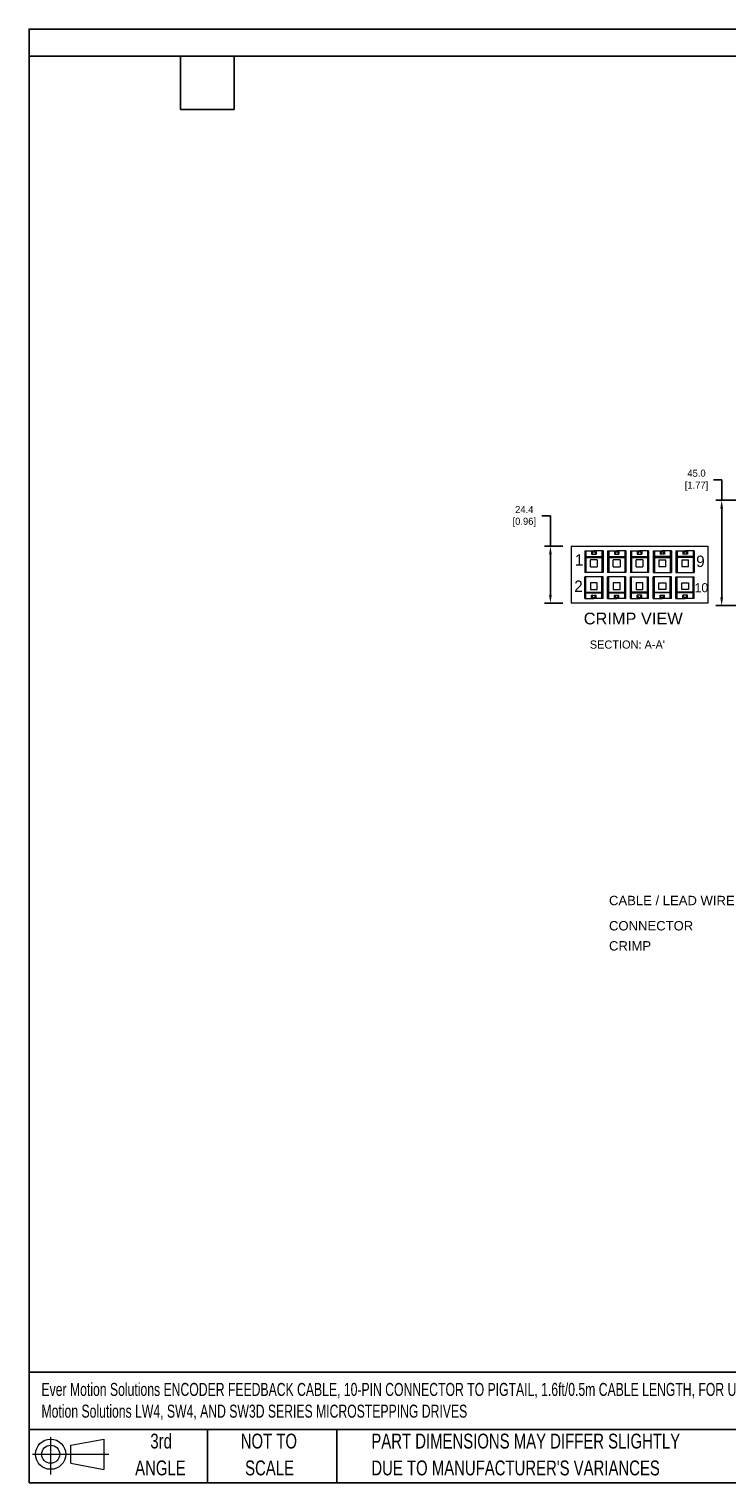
# Model space of a CAD drawing. Header units: inches. Extents: x 0 to 814, y 0 to 621.
# Tile 1 of 2: x 0 to 298, y 0 to 621. Entities that reach past the tile are written whole.
import ezdxf

# ---------------------------------------------------------------- set-up
doc = ezdxf.new("R2010")
doc.units = ezdxf.units.IN
doc.header["$LTSCALE"] = 10
doc.header["$MEASUREMENT"] = 0
doc.layers.add('DIMENSIONS', color=140, linetype='Continuous')
doc.layers.add('TEXT', color=140, linetype='Continuous')
doc.styles.add('SLDTEXTSTYLE0', font='TXT', dxfattribs={"width": 0.75})
doc.dimstyles.get("Standard").update_dxf_attribs({"dimtxt": 6, "dimasz": 6.5, "dimexe": 2.5, "dimexo": 3.5, "dimgap": 1.25, "dimtad": 0, "dimtih": 1, "dimtoh": 1, "dimdec": 1, "dimzin": 0, "dimdsep": 46, "dimtxsty": 'Standard', "dimcen": 0, "dimadec": 0, "dimazin": 0, "dimtfac": 1, "dimtdec": 1, "dimtofl": 0, "dimtmove": 0, "dimatfit": 3, "dimfxl": 0, "dimtolj": 1, "dimtzin": 0, "dimarcsym": 0})

# ---------------------------------------------------------------- blocks, each defined once
blk = doc.blocks.new('Block11')
at = {"color": 7, "linetype": 'Continuous', "lineweight": 18}
for p, q in [((7.77, 15.93), (7.77, 0)), ((16.44, 12.5), (30.53, 15.1)), ((16.44, 4.79), (16.44, 12.5)), ((30.53, 15.1), (30.53, 2.19)), ((0, 8.65), (32.62, 8.65)), ((16.44, 4.79), (30.53, 2.19))]:
    blk.add_line(p, q, dxfattribs=at)
for radius in [6.45, 3.86]:
    blk.add_circle((7.77, 8.65), radius, dxfattribs=at)
blk = doc.blocks.new('Block12')
at = {"color": 7, "linetype": 'Continuous'}
blk.add_blockref('Block11', (0, 0), dxfattribs=at)
blk = doc.blocks.new('SW_NOTE_0_3')
at = {"layer": 'TEXT', "color": 0, "char_height": 6.35, "attachment_point": 1, "style": 'SLDTEXTSTYLE0'}
for s, insert in [('PART DIMENSIONS MAY DIFFER SLIGHTLY', (0, 8.19)), ("DUE TO MANUFACTURER'S VARIANCES", (0, -3.28))]:
    blk.add_mtext(s, dxfattribs=dict(at, insert=insert))
blk = doc.blocks.new('SW_NOTE_0_4')
at = {"layer": 'TEXT', "color": 0, "char_height": 6.35, "attachment_point": 2, "style": 'SLDTEXTSTYLE0'}
for s, insert in [('NOT TO', (15.78, 8.19)), ('SCALE', (16.06, -3.28))]:
    blk.add_mtext(s, dxfattribs=dict(at, insert=insert))
blk = doc.blocks.new('SW_NOTE_0_5')
at = {"layer": 'TEXT', "color": 0, "char_height": 6.35, "attachment_point": 2, "style": 'SLDTEXTSTYLE0'}
for s, insert in [('3rd', (6.95, 8.19)), ('ANGLE', (6.65, -3.28))]:
    blk.add_mtext(s, dxfattribs=dict(at, insert=insert))
blk = doc.blocks.new('*D33')
at = {"color": 0, "lineweight": -2}
for p, q in [((292.54, 428.62), (296.04, 428.62)), ((296.04, 428.62), (296.04, 419.83)), ((302.44, 419.83), (293.54, 419.83)), ((296.04, 416.33), (296.04, 378.33)), ((303.94, 374.83), (293.54, 374.83))]:
    blk.add_line(p, q, dxfattribs=at)
at = {"color": 0}
for points in [[(295.45, 416.33), (296.62, 416.33), (296.04, 419.83)], [(295.45, 378.33), (296.62, 378.33), (296.04, 374.83)]]:
    blk.add_solid(points, dxfattribs=at)
at = {"layer": 'DEFPOINTS', "color": 0}
for p in [(305.94, 419.83), (296.04, 374.83), (307.44, 374.83)]:
    blk.add_point(p, dxfattribs=at)
at = {"color": 0, "lineweight": 15, "char_height": 3, "attachment_point": 5}
for s, insert in [('\\A1;45.0', (285.29, 431.37)), ('\\A1;[1.77]', (285.29, 425.87))]:
    blk.add_mtext(s, dxfattribs=dict(at, insert=insert))
blk = doc.blocks.new('*D37')
at = {"color": 0, "lineweight": -2}
for p, q in [((219.18, 413.17), (222.85, 413.17)), ((222.85, 413.17), (222.85, 400.24)), ((228.17, 400.24), (220.35, 400.24)), ((222.85, 396.74), (222.85, 379.36)), ((228.17, 375.86), (220.35, 375.86))]:
    blk.add_line(p, q, dxfattribs=at)
at = {"color": 0}
for points in [[(222.27, 396.74), (223.43, 396.74), (222.85, 400.24)], [(222.27, 379.36), (223.43, 379.36), (222.85, 375.86)]]:
    blk.add_solid(points, dxfattribs=at)
at = {"layer": 'DEFPOINTS', "color": 0}
for p in [(231.67, 400.24), (222.85, 375.86), (231.67, 375.86)]:
    blk.add_point(p, dxfattribs=at)
at = {"color": 0, "lineweight": 15, "char_height": 3, "attachment_point": 5}
for s, insert in [('\\A1;24.4', (211.68, 415.92)), ('\\A1;[0.96]', (211.68, 410.42))]:
    blk.add_mtext(s, dxfattribs=dict(at, insert=insert))

msp = doc.modelspace()

# ---------------------------------------------------------------- linework, layer by layer
at = {"lineweight": 15}
for p, q in [((231.67, 400.24), (290.17, 400.24)), ((231.67, 400.24), (231.67, 375.86)), ((237.52, 398.29), (237.52, 389.03)), ((237.52, 398.29), (241.42, 398.29)), ((237.52, 398.04), (238.01, 398.04)), ((238.01, 398.29), (238.01, 395.85)), ((241.42, 398.29), (240.44, 396.83)), ((240.44, 398.29), (240.44, 396.83)), ((245.32, 398.29), (241.42, 398.29)), ((241.42, 398.29), (242.39, 396.83)), ((242.39, 398.29), (242.39, 396.83)), ((244.83, 398.29), (244.83, 395.85)), ((244.83, 398.04), (245.32, 398.04)), ((245.32, 398.29), (245.32, 389.03)), ((247.27, 398.29), (247.27, 389.03)), ((247.27, 398.29), (251.17, 398.29)), ((247.27, 398.04), (247.76, 398.04)), ((247.76, 398.29), (247.76, 395.85)), ((250.19, 398.29), (250.19, 396.83)), ((251.17, 398.29), (250.19, 396.83)), ((251.17, 398.29), (252.14, 396.83)), ((255.07, 398.29), (251.17, 398.29)), ((252.14, 398.29), (252.14, 396.83)), ((254.58, 398.29), (254.58, 395.85)), ((254.58, 398.04), (255.07, 398.04)), ((255.07, 398.29), (255.07, 389.03)), ((257.02, 398.29), (257.02, 389.03)), ((257.02, 398.29), (260.92, 398.29)), ((257.02, 398.04), (257.51, 398.04)), ((257.51, 398.29), (257.51, 395.85)), ((260.92, 398.29), (259.94, 396.83)), ((259.94, 398.29), (259.94, 396.83)), ((260.92, 398.29), (261.89, 396.83)), ((264.82, 398.29), (260.92, 398.29)), ((261.89, 398.29), (261.89, 396.83)), ((264.33, 398.29), (264.33, 395.85)), ((264.33, 398.04), (264.82, 398.04)), ((264.82, 398.29), (264.82, 389.03)), ((266.77, 398.29), (266.77, 389.03)), ((266.77, 398.29), (270.67, 398.29)), ((266.77, 398.04), (267.26, 398.04)), ((267.26, 398.29), (267.26, 395.85)), ((270.67, 398.29), (269.69, 396.83)), ((269.69, 398.29), (269.69, 396.83)), ((270.67, 398.29), (271.64, 396.83)), ((274.57, 398.29), (270.67, 398.29)), ((271.64, 398.29), (271.64, 396.83)), ((274.08, 398.29), (274.08, 395.85)), ((274.08, 398.04), (274.57, 398.04)), ((274.57, 398.29), (274.57, 389.03)), ((276.52, 398.29), (276.52, 389.03)), ((276.52, 398.29), (280.42, 398.29)), ((276.52, 398.04), (277.01, 398.04)), ((277.01, 398.29), (277.01, 395.85)), ((280.42, 398.29), (279.44, 396.83)), ((279.44, 398.29), (279.44, 396.83)), ((280.42, 398.29), (281.39, 396.83)), ((284.32, 398.29), (280.42, 398.29)), ((281.39, 398.29), (281.39, 396.83)), ((283.83, 398.29), (283.83, 395.85)), ((283.83, 398.04), (284.32, 398.04)), ((284.32, 398.29), (284.32, 389.03)), ((290.17, 400.24), (290.17, 375.86)), ((238.01, 395.85), (237.52, 395.85)), ((238.01, 395.85), (244.83, 395.85)), ((238.01, 395.85), (238.01, 389.03)), ((238.01, 395.46), (244.83, 395.46)), ((239.96, 391.46), (239.96, 394.39)), ((242.88, 394.39), (239.96, 394.39)), ((239.96, 391.46), (242.88, 391.46)), ((240.44, 396.83), (242.39, 396.83)), ((242.88, 394.39), (242.88, 391.46)), ((244.83, 395.85), (244.83, 389.03)), ((244.83, 395.85), (245.32, 395.85)), ((247.76, 395.85), (247.27, 395.85)), ((247.76, 395.85), (247.76, 389.03)), ((247.76, 395.85), (254.58, 395.85)), ((247.76, 395.46), (254.58, 395.46)), ((252.63, 394.39), (249.71, 394.39)), ((249.71, 391.46), (249.71, 394.39)), ((249.71, 391.46), (252.63, 391.46)), ((250.19, 396.83), (252.14, 396.83)), ((252.63, 394.39), (252.63, 391.46)), ((254.58, 395.85), (254.58, 389.03)), ((254.58, 395.85), (255.07, 395.85)), ((257.51, 395.85), (257.02, 395.85)), ((257.51, 395.85), (264.33, 395.85)), ((257.51, 395.85), (257.51, 389.03)), ((257.51, 395.46), (264.33, 395.46)), ((262.38, 394.39), (259.46, 394.39)), ((259.46, 391.46), (259.46, 394.39)), ((259.46, 391.46), (262.38, 391.46)), ((259.94, 396.83), (261.89, 396.83)), ((262.38, 394.39), (262.38, 391.46)), ((264.33, 395.85), (264.33, 389.03)), ((264.33, 395.85), (264.82, 395.85)), ((267.26, 395.85), (266.77, 395.85)), ((267.26, 395.85), (267.26, 389.03)), ((274.08, 395.85), (267.26, 395.85)), ((267.26, 395.46), (274.08, 395.46)), ((269.21, 394.39), (269.21, 391.46)), ((269.21, 394.39), (272.13, 394.39)), ((272.13, 391.46), (269.21, 391.46)), ((271.64, 396.83), (269.69, 396.83)), ((272.13, 391.46), (272.13, 394.39)), ((274.08, 395.85), (274.08, 389.03)), ((274.08, 395.85), (274.57, 395.85)), ((277.01, 395.85), (276.52, 395.85)), ((277.01, 395.85), (277.01, 389.03)), ((283.83, 395.85), (277.01, 395.85)), ((283.83, 395.46), (277.01, 395.46)), ((278.96, 394.39), (281.88, 394.39)), ((278.96, 394.39), (278.96, 391.46)), ((281.88, 391.46), (278.96, 391.46)), ((281.39, 396.83), (279.44, 396.83)), ((281.88, 391.46), (281.88, 394.39)), ((283.83, 395.85), (283.83, 389.03)), ((283.83, 395.85), (284.32, 395.85)), ((245.32, 389.03), (237.52, 389.03)), ((245.32, 387.08), (237.52, 387.08)), ((237.52, 377.81), (237.52, 387.08)), ((238.01, 380.25), (238.01, 387.08)), ((244.83, 380.25), (244.83, 387.08)), ((245.32, 377.81), (245.32, 387.08)), ((255.07, 389.03), (247.27, 389.03)), ((247.27, 377.81), (247.27, 387.08)), ((255.07, 387.08), (247.27, 387.08)), ((247.76, 380.25), (247.76, 387.08)), ((254.58, 380.25), (254.58, 387.08)), ((255.07, 377.81), (255.07, 387.08)), ((264.82, 389.03), (257.02, 389.03)), ((257.02, 377.81), (257.02, 387.08)), ((257.02, 387.08), (264.82, 387.08)), ((257.51, 380.25), (257.51, 387.08)), ((264.33, 380.25), (264.33, 387.08)), ((264.82, 377.81), (264.82, 387.08)), ((266.77, 389.03), (274.57, 389.03)), ((266.77, 377.81), (266.77, 387.08)), ((274.57, 387.08), (266.77, 387.08)), ((267.26, 380.25), (267.26, 387.08)), ((274.08, 380.25), (274.08, 387.08)), ((274.57, 377.81), (274.57, 387.08)), ((276.52, 389.03), (284.32, 389.03)), ((276.52, 377.81), (276.52, 387.08)), ((276.52, 387.08), (284.32, 387.08)), ((277.01, 380.25), (277.01, 387.08)), ((283.83, 380.25), (283.83, 387.08)), ((284.32, 377.81), (284.32, 387.08)), ((238.01, 380.25), (237.52, 380.25)), ((238.01, 380.64), (244.83, 380.64)), ((238.01, 380.25), (244.83, 380.25)), ((238.01, 377.81), (238.01, 380.25)), ((239.96, 384.64), (239.96, 381.71)), ((242.88, 384.64), (239.96, 384.64)), ((239.96, 381.71), (242.88, 381.71)), ((240.44, 379.28), (242.39, 379.28)), ((241.42, 377.81), (240.44, 379.28)), ((240.44, 377.81), (240.44, 379.28)), ((241.42, 377.81), (242.39, 379.28)), ((242.39, 377.81), (242.39, 379.28)), ((242.88, 381.71), (242.88, 384.64)), ((244.83, 377.81), (244.83, 380.25)), ((244.83, 380.25), (245.32, 380.25)), ((247.76, 380.25), (247.27, 380.25)), ((247.76, 380.64), (254.58, 380.64)), ((247.76, 380.25), (254.58, 380.25)), ((247.76, 377.81), (247.76, 380.25)), ((249.71, 384.64), (249.71, 381.71)), ((252.63, 384.64), (249.71, 384.64)), ((249.71, 381.71), (252.63, 381.71)), ((250.19, 379.28), (252.14, 379.28)), ((250.19, 377.81), (250.19, 379.28)), ((251.17, 377.81), (250.19, 379.28)), ((251.17, 377.81), (252.14, 379.28)), ((252.14, 377.81), (252.14, 379.28)), ((252.63, 381.71), (252.63, 384.64)), ((254.58, 377.81), (254.58, 380.25)), ((254.58, 380.25), (255.07, 380.25)), ((257.51, 380.25), (257.02, 380.25)), ((264.33, 380.64), (257.51, 380.64)), ((257.51, 380.25), (264.33, 380.25)), ((257.51, 377.81), (257.51, 380.25)), ((259.46, 384.64), (259.46, 381.71)), ((262.38, 384.64), (259.46, 384.64)), ((259.46, 381.71), (262.38, 381.71)), ((261.89, 379.28), (259.94, 379.28)), ((260.92, 377.81), (259.94, 379.28)), ((259.94, 377.81), (259.94, 379.28)), ((260.92, 377.81), (261.89, 379.28)), ((261.89, 377.81), (261.89, 379.28)), ((262.38, 381.71), (262.38, 384.64)), ((264.33, 377.81), (264.33, 380.25)), ((264.33, 380.25), (264.82, 380.25)), ((267.26, 380.25), (266.77, 380.25)), ((267.26, 380.64), (274.08, 380.64)), ((274.08, 380.25), (267.26, 380.25)), ((267.26, 377.81), (267.26, 380.25)), ((269.21, 381.71), (269.21, 384.64)), ((269.21, 384.64), (272.13, 384.64)), ((272.13, 381.71), (269.21, 381.71)), ((269.69, 377.81), (269.69, 379.28)), ((270.67, 377.81), (269.69, 379.28)), ((269.69, 379.28), (271.64, 379.28)), ((270.67, 377.81), (271.64, 379.28)), ((271.64, 377.81), (271.64, 379.28)), ((272.13, 384.64), (272.13, 381.71)), ((274.08, 380.25), (274.57, 380.25)), ((274.08, 377.81), (274.08, 380.25)), ((277.01, 380.25), (276.52, 380.25)), ((283.83, 380.64), (277.01, 380.64)), ((283.83, 380.25), (277.01, 380.25)), ((277.01, 377.81), (277.01, 380.25)), ((278.96, 381.71), (278.96, 384.64)), ((278.96, 384.64), (281.88, 384.64)), ((281.88, 381.71), (278.96, 381.71)), ((279.44, 377.81), (279.44, 379.28)), ((281.39, 379.28), (279.44, 379.28)), ((280.42, 377.81), (279.44, 379.28)), ((280.42, 377.81), (281.39, 379.28)), ((281.39, 377.81), (281.39, 379.28)), ((281.88, 384.64), (281.88, 381.71)), ((283.83, 380.25), (284.32, 380.25)), ((283.83, 377.81), (283.83, 380.25)), ((290.17, 375.86), (231.67, 375.86)), ((238.01, 378.06), (237.52, 378.06)), ((237.52, 377.81), (241.42, 377.81)), ((245.32, 377.81), (241.42, 377.81)), ((245.32, 378.06), (244.83, 378.06)), ((247.76, 378.06), (247.27, 378.06)), ((247.27, 377.81), (251.17, 377.81)), ((255.07, 377.81), (251.17, 377.81)), ((255.07, 378.06), (254.58, 378.06)), ((257.51, 378.06), (257.02, 378.06)), ((257.02, 377.81), (260.92, 377.81)), ((264.82, 377.81), (260.92, 377.81)), ((264.82, 378.06), (264.33, 378.06)), ((267.26, 378.06), (266.77, 378.06)), ((266.77, 377.81), (270.67, 377.81)), ((274.57, 377.81), (270.67, 377.81)), ((274.57, 378.06), (274.08, 378.06)), ((277.01, 378.06), (276.52, 378.06)), ((276.52, 377.81), (280.42, 377.81)), ((284.32, 377.81), (280.42, 377.81)), ((284.32, 378.06), (283.83, 378.06))]:
    msp.add_line(p, q, dxfattribs=at)
at = {"layer": 'DEFPOINTS'}
msp.add_lwpolyline([(0, 0), (813.96, 0), (813.96, 621.17), (0, 621.17)], close=True, dxfattribs=at)
at = {"layer": 'TEXT'}
for p, q in [((0, 609.6), (800.1, 609.6)), ((0, 609.6), (0, 0)), ((64.77, 586.74), (64.77, 609.6)), ((87.63, 586.74), (87.63, 609.6)), ((64.77, 586.74), (87.63, 586.74)), ((800.1, 47.33), (0, 47.33)), ((800.1, 22.86), (0, 22.86)), ((76.2, 22.86), (76.2, 0)), ((131.58, 22.86), (131.58, 0)), ((0, 0), (800.1, 0))]:
    msp.add_line(p, q, dxfattribs=at)

# ---------------------------------------------------------------- block references
for name, p in [('Block12', (1.46, 3.61)), ('SW_NOTE_0_5', (49.49, 12.86)), ('SW_NOTE_0_4', (86.72, 12.86)), ('SW_NOTE_0_3', (146.31, 12.86))]:
    msp.add_blockref(name, p, dxfattribs=at)

# ---------------------------------------------------------------- texts
at = {"layer": 'DIMENSIONS', "char_height": 3.5}
for insert, attachment_point in [((98.61, 112.42), 6), ((130.2, 112.22), 4)]:
    msp.add_mtext('\\A1;', dxfattribs=dict(at, insert=insert, attachment_point=attachment_point))
at = {"layer": 'TEXT', "lineweight": 15}
for s, height, p in [('1', 4.88, (233.33, 391.93)), ('9', 4.88, (285.14, 391.33)), ('2', 4.88, (233.04, 380.69)), ('10', 3.9, (284.49, 380.55))]:
    msp.add_text(s, height=height, dxfattribs=at).set_placement(p)
for s, insert, char_height, width, attachment_point in [('{\\fArial|b0|i0|c0|p34;CRIMP VIEW}', (258.24, 371.82), 5, 48.6242, 2), ('\\fArial|b0|i0;CABLE / LEAD WIRE', (247.88, 250.84), 4, 55.3714, 1), ('\\fArial|b0|i0;CONNECTOR', (247.88, 240.05), 4, 43.7405, 1), ('\\fArial|b0|i0;CRIMP', (247.88, 231.47), 4, 43.7405, 1)]:
    msp.add_mtext(s, dxfattribs=dict(at, insert=insert, char_height=char_height, width=width, attachment_point=attachment_point))
at = {"layer": 'TEXT', "insert": (239.68, 359.94), "char_height": 3.5, "attachment_point": 1}
msp.add_mtext_dynamic_manual_height_columns("SECTION: A-A'", width=52.6133, gutter_width=42.33, heights=[6], dxfattribs=at)
at = {"layer": 'TEXT', "insert": (5.31, 42.73), "char_height": 5.57052, "attachment_point": 1, "style": 'SLDTEXTSTYLE0'}
msp.add_mtext('{\\W0.7;Ever Motion Solutions ENCODER FEEDBACK CABLE, 10-PIN CONNECTOR TO PIGTAIL, 1.6ft/0.5m CABLE LENGTH, FOR USE WITH Ever\\PMotion Solutions LW4, SW4, AND SW3D SERIES MICROSTEPPING DRIVES}', dxfattribs=at)

# ---------------------------------------------------------------- dimensions: what is measured, and where the dimension line sits
at = {"lineweight": 15}
for base, p1, p2, picture, middle in [((296.04, 374.83), (305.94, 419.83), (307.44, 374.83), '*D33', (289.03, 428.62)), ((222.85, 375.86), (231.67, 400.24), (231.67, 375.86), '*D37', (211.68, 413.17))]:
    dim = msp.add_linear_dim(base=base, p1=p1, p2=p2, angle=90, dimstyle='Standard', override={"dimtxt": 3, "dimasz": 3.5, "dimpost": '\\X', "dimtmove": 1}, dxfattribs=at)
    dim.commit()
    dim.dimension.update_dxf_attribs({"geometry": picture, "text_midpoint": middle, "dimtype": 160})

doc.saveas('drawing.dxf')
